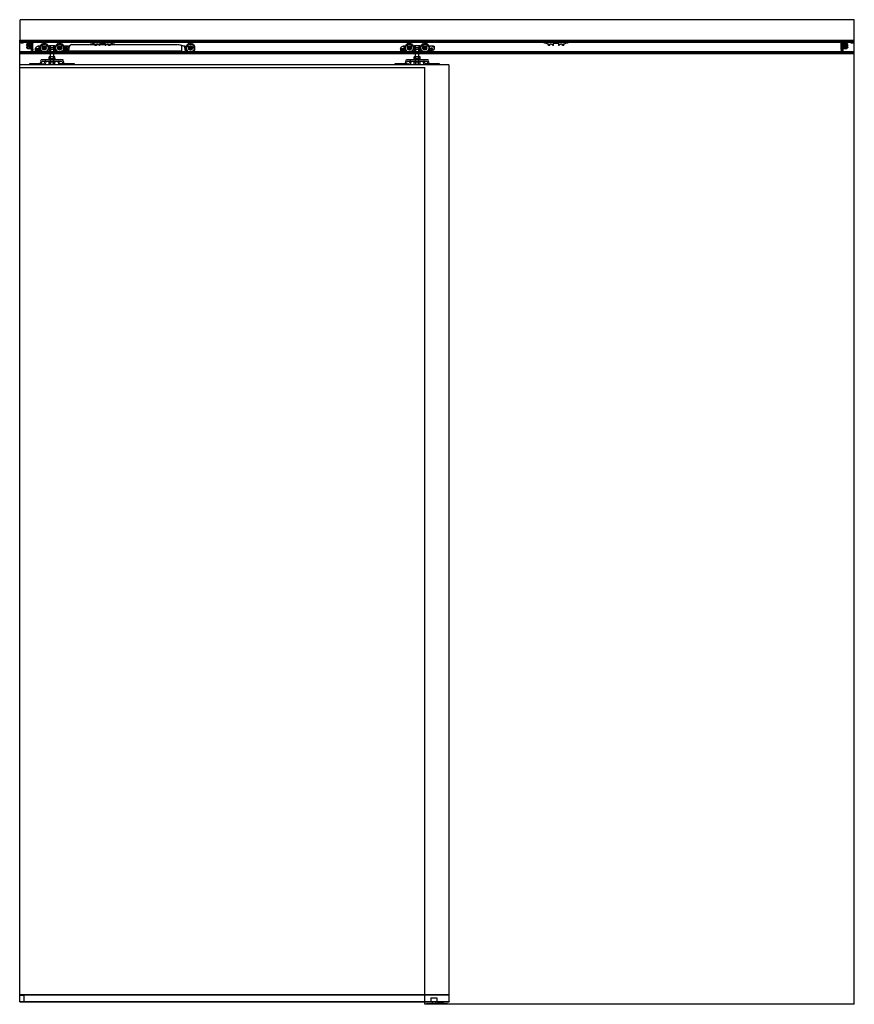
# Model space of a CAD drawing. Header units: millimetres. Extents: x 0 to 2050, y 0 to 2418.
import ezdxf

# ---------------------------------------------------------------- set-up
doc = ezdxf.new("R2010")
doc.units = ezdxf.units.MM
doc.header["$LTSCALE"] = 10
doc.linetypes.add('ALLCAD_Strich', pattern=[0.2, 0.15, -0.05])
doc.layers.add('BESCH_KONT_sich_schn_ansi_2d', color=40, linetype='Continuous')

msp = doc.modelspace()

# ---------------------------------------------------------------- linework, layer by layer
at = {"layer": 'BESCH_KONT_sich_schn_ansi_2d', "linetype": 'ALLCAD_Strich', "extrusion": (0, 1, -2.22045e-16)}
for p, q in [((2050, 2418), (0, 2418)), ((0, 2418), (0, 2368)), ((2050, 2368), (2050, 2418)), ((0, 2301), (0, 2368)), ((0, 2368), (2050, 2368)), ((0, 2365.5), (2050, 2365.5)), ((0, 2363.5), (0, 2363.5)), ((0, 2363.5), (0, 2363.5)), ((0, 2363.5), (0, 2363.5)), ((0, 2363.5), (0, 2363.5)), ((0, 2363.5), (0, 2363.5)), ((0, 2363.5), (0, 2363.5)), ((0, 2363.5), (0, 2363.5)), ((0, 2363.5), (0, 2363.5)), ((0, 2363.5), (0, 2363.5)), ((0, 2363.5), (0, 2363.5)), ((0, 2363.5), (0, 2363.5)), ((0, 2363.5), (0, 2363.5)), ((0, 2363.5), (0, 2363.5)), ((0, 2363.5), (0, 2363.5)), ((0, 2363.5), (0, 2363.5)), ((0, 2363.5), (0, 2363.5)), ((0, 2363.5), (0, 2363.5)), ((0, 2363.5), (0, 2363.5)), ((0, 2363.5), (0, 2363.5)), ((0, 2363.5), (0, 2363.5)), ((0, 2363.5), (0, 2363.5)), ((0, 2363.5), (0, 2363.5)), ((0, 2363.5), (0, 2363.5)), ((0, 2363.5), (2050, 2363.5)), ((0, 2363), (2050, 2363)), ((1, 2363.5), (1, 2365.5)), ((3.2, 2362), (2, 2361)), ((8, 2361), (2, 2361)), ((2, 2360.5), (2, 2361)), ((8, 2360.5), (2, 2360.5)), ((3.2, 2365.5), (3.2, 2363.5)), ((3.2, 2362), (3.2, 2365.5)), ((6.7, 2362), (3.2, 2362)), ((6.7, 2365.5), (6.7, 2363.5)), ((6.7, 2362), (6.7, 2365.5)), ((6.7, 2362), (8, 2361)), ((8, 2360.5), (8, 2361)), ((17.2, 2362), (16, 2361)), ((22, 2361), (16, 2361)), ((16, 2360.5), (16, 2361)), ((22, 2360.5), (16, 2360.5)), ((16.4, 2356.4), (16, 2356)), ((16, 2356), (16, 2354.6)), ((16, 2354.6), (20.3, 2353.6)), ((20.3, 2352), (16, 2351)), ((16, 2351), (16, 2349.6)), ((16, 2349.6), (16.4, 2349.2)), ((18.6, 2358.4), (16.4, 2356.4)), ((30, 2356.4), (16.4, 2356.4)), ((16.4, 2349.2), (18.6, 2347.2)), ((16.4, 2349.2), (30, 2349.2)), ((17.2, 2365.5), (17.2, 2363.5)), ((17.2, 2362), (17.2, 2365.5)), ((20.7, 2362), (17.2, 2362)), ((27.5, 2358.4), (18.6, 2358.4)), ((18.6, 2347.2), (27.5, 2347.2)), ((20.7, 2365.5), (20.7, 2363.5)), ((20.7, 2362), (20.7, 2365.5)), ((20.7, 2362), (22, 2361)), ((21.3, 2353.7), (22.8, 2354.5)), ((22.8, 2351.1), (21.3, 2351.9)), ((22, 2360.5), (22, 2361)), ((23.3, 2354.6), (27, 2354.6)), ((27, 2351), (23.3, 2351)), ((24, 2356.4), (24, 2349.2)), ((24, 2349.2), (25.5, 2349.2)), ((25.5, 2355.1), (27.5, 2355.1)), ((25.5, 2349.2), (25.5, 2355.1)), ((27.5, 2363.3), (30, 2363.3)), ((27.5, 2363.3), (27.5, 2358.4)), ((27.5, 2361.1), (30, 2361.1)), ((27.5, 2358.4), (27.5, 2354.1)), ((27.5, 2357.6), (30, 2357.6)), ((27.5, 2354.1), (27.5, 2351.5)), ((27.5, 2351.5), (27.5, 2347.2)), ((27.5, 2348.1), (30, 2348.1)), ((27.5, 2347.2), (27.5, 2342.3)), ((28.9, 2365.5), (28.9, 2363.5)), ((29, 2362.5), (29, 2359.5)), ((30, 2362.5), (29, 2362.5)), ((29, 2359.5), (29, 2356.5)), ((30, 2356.5), (29, 2356.5)), ((29, 2349.5), (29, 2346.5)), ((30, 2349.5), (29, 2349.5)), ((29, 2346.5), (29, 2343.5)), ((29.9, 2363.5), (29.9, 2365.5)), ((30, 2363.5), (30, 2363.5)), ((30, 2363.5), (30, 2363.5)), ((30, 2363.5), (30, 2363.5)), ((30, 2363.5), (30, 2363.5)), ((30, 2363.5), (30, 2363.5)), ((30, 2363.5), (30, 2363.5)), ((30, 2363.5), (30, 2363.5)), ((30, 2363.5), (30, 2363.5)), ((30, 2363.5), (30, 2363.5)), ((30, 2363.5), (30, 2361.5)), ((30, 2363.5), (30, 2363.5)), ((30, 2363.5), (30, 2363.5)), ((30, 2363.5), (30, 2363.5)), ((30, 2363.5), (30, 2363.5)), ((30, 2363.5), (30, 2363.5)), ((30, 2363.5), (30, 2363.5)), ((30, 2363.5), (30, 2363.5)), ((30, 2363.5), (30, 2363.5)), ((30, 2360.5), (30, 2361.5)), ((32, 2360.5), (30, 2360.5)), ((30, 2360.5), (30, 2356.4)), ((32, 2360), (30, 2356.4)), ((30, 2359.5), (32, 2359.5)), ((30, 2356.4), (30, 2349.2)), ((30, 2349.2), (30, 2345.1)), ((30, 2349.2), (32, 2345.6)), ((32, 2345.5), (30, 2345.5)), ((32, 2363.5), (32, 2360.5)), ((32, 2360.5), (32, 2360)), ((32, 2345.6), (32, 2360)), ((32, 2345.6), (32, 2345.1)), ((46.3, 2346.6), (38.5, 2346.6)), ((38.5, 2342.2), (38.5, 2345.9)), ((42.8, 2352.7), (46.3, 2352.7)), ((46, 2353.5), (46.3, 2353.5)), ((46.3, 2353.5), (46.3, 2352.7)), ((46.3, 2353.5), (72.4, 2353.5)), ((46.3, 2352.7), (46.3, 2346.6)), ((46.3, 2346.6), (46.3, 2341.5)), ((71, 2353.5), (71, 2345.5)), ((71, 2345.5), (87, 2345.5)), ((85.6, 2353.5), (72.4, 2353.5)), ((72.5, 2345.5), (72.5, 2353.5)), ((72.5, 2353.5), (72.5, 2345.5)), ((72.5, 2345.5), (72.5, 2335.5)), ((74.3, 2353.5), (74.3, 2345.5)), ((83, 2348.5), (75, 2348.5)), ((75, 2316.5), (75, 2348.5)), ((75, 2345.5), (75, 2335.5)), ((75, 2345.5), (75, 2335.5)), ((83, 2316.5), (83, 2348.5)), ((83, 2345.5), (83, 2335.5)), ((83, 2345.5), (83, 2335.5)), ((83.7, 2345.5), (83.7, 2353.5)), ((85.5, 2345.5), (85.5, 2353.5)), ((85.5, 2353.5), (85.5, 2345.5)), ((85.5, 2345.5), (85.5, 2335.5)), ((85.6, 2353.5), (119, 2353.5)), ((87, 2353.5), (87, 2345.5)), ((107.5, 2353.5), (107.5, 2342)), ((109.5, 2353.5), (109.5, 2342.5)), ((111, 2350.7), (111, 2339.8)), ((115.6, 2350.7), (111, 2350.7)), ((116.6, 2351.3), (115.6, 2350.7)), ((120.5, 2352), (120.5, 2346.5)), ((125.9, 2356.7), (120.8, 2353.7)), ((125.9, 2356.7), (388.1, 2356.7)), ((170, 2365), (170, 2363)), ((172, 2365), (170, 2365)), ((170.6, 2365), (170.6, 2363)), ((172, 2365), (172, 2363)), ((172, 2365), (234, 2365)), ((234, 2363), (172, 2363)), ((173.1, 2365), (173.1, 2363)), ((173.5, 2365), (173.5, 2363)), ((174, 2360), (173.5, 2363)), ((178, 2360), (174, 2360)), ((176, 2365), (176, 2360)), ((178, 2363), (178, 2360)), ((178, 2360), (180, 2360)), ((180, 2365), (180, 2360)), ((181, 2359.7), (182.2, 2359.1)), ((183.2, 2358.8), (184.4, 2358.8)), ((184.4, 2358.8), (183.8, 2356.2)), ((183.8, 2356.2), (183.8, 2355.2)), ((188, 2355), (183.8, 2355)), ((188, 2357.4), (188, 2357.4)), ((188, 2357.4), (188, 2357.4)), ((188, 2357.4), (188, 2357.4)), ((188, 2357.4), (188, 2357.4)), ((188, 2357.4), (188, 2357.4)), ((188, 2357.4), (188, 2357.4)), ((188, 2357.4), (188, 2357.4)), ((188, 2357.4), (188, 2357.4)), ((188, 2357.4), (188, 2357.4)), ((188, 2355.2), (188, 2357.4)), ((188, 2357.4), (188, 2357.4)), ((188, 2357.4), (188, 2357.4)), ((188, 2357.4), (188, 2357.4)), ((188, 2357.4), (188, 2357.4)), ((188, 2357.4), (188, 2357.4)), ((188, 2357.4), (188, 2357.4)), ((188, 2357.4), (188, 2357.4)), ((188, 2357.4), (188, 2357.4)), ((188, 2357.4), (188, 2357.4)), ((189, 2358.4), (191.6, 2358.4)), ((192.3, 2358.1), (195.7, 2355)), ((196.6, 2355), (195.7, 2355)), ((196.8, 2355.5), (196.8, 2359.5)), ((197.3, 2360), (208.7, 2360)), ((209.2, 2359.5), (209.2, 2355.5)), ((210.3, 2355), (209.4, 2355)), ((210.3, 2355), (213.7, 2358.1)), ((214.4, 2358.4), (217, 2358.4)), ((218, 2357.4), (218, 2355.2)), ((222.2, 2355), (218, 2355)), ((221.6, 2358.8), (222.8, 2358.8)), ((222.2, 2356.2), (221.6, 2358.8)), ((222.2, 2355.2), (222.2, 2356.2)), ((223.8, 2359.1), (225, 2359.7)), ((226, 2365), (226, 2360)), ((226, 2360), (228, 2360)), ((228, 2363), (228, 2360)), ((232, 2360), (228, 2360)), ((230, 2365), (230, 2360)), ((232.5, 2363), (232, 2360)), ((232.5, 2365), (232.5, 2363)), ((232.9, 2365), (232.9, 2363)), ((236, 2365), (234, 2365)), ((234, 2365), (234, 2363)), ((235.4, 2365), (235.4, 2363)), ((236, 2365), (236, 2363)), ((402, 2353.3), (388.1, 2356.7)), ((397, 2354.5), (397, 2341.7)), ((405.5, 2353.3), (402, 2353.3)), ((405.5, 2347.5), (405.5, 2353.3)), ((405.5, 2353.3), (419.5, 2353.3)), ((943.3, 2346.6), (935.5, 2346.6)), ((935.5, 2342.2), (935.5, 2345.9)), ((939.8, 2352.7), (943.3, 2352.7)), ((943, 2353.5), (943.3, 2353.5)), ((943.3, 2353.5), (943.3, 2352.7)), ((943.3, 2353.5), (969.4, 2353.5)), ((943.3, 2352.7), (943.3, 2346.6)), ((943.3, 2346.6), (943.3, 2341.5)), ((968, 2353.5), (968, 2345.5)), ((968, 2345.5), (984, 2345.5)), ((982.6, 2353.5), (969.4, 2353.5)), ((969.5, 2353.5), (969.5, 2345.5)), ((969.5, 2345.5), (969.5, 2353.5)), ((969.5, 2345.5), (969.5, 2335.5)), ((971.3, 2353.5), (971.3, 2345.5)), ((980, 2348.5), (972, 2348.5)), ((972, 2316.5), (972, 2348.5)), ((972, 2345.5), (972, 2335.5)), ((972, 2345.5), (972, 2335.5)), ((980, 2316.5), (980, 2348.5)), ((980, 2345.5), (980, 2335.5)), ((980, 2345.5), (980, 2335.5)), ((980.7, 2345.5), (980.7, 2353.5)), ((982.5, 2353.5), (982.5, 2345.5)), ((982.5, 2345.5), (982.5, 2353.5)), ((982.5, 2345.5), (982.5, 2335.5)), ((982.6, 2353.5), (1016, 2353.5)), ((984, 2353.5), (984, 2345.5)), ((1004.5, 2353.5), (1004.5, 2342)), ((1006.5, 2353.5), (1006.5, 2342.5)), ((1017.5, 2352), (1017.5, 2346.5)), ((1284, 2365), (1284, 2363)), ((1286, 2365), (1284, 2365)), ((1284.6, 2365), (1284.6, 2363)), ((1286, 2365), (1286, 2363)), ((1286, 2365), (1348, 2365)), ((1348, 2363), (1286, 2363)), ((1287.1, 2365), (1287.1, 2363)), ((1287.5, 2365), (1287.5, 2363)), ((1288, 2360), (1287.5, 2363)), ((1292, 2360), (1288, 2360)), ((1290, 2365), (1290, 2360)), ((1292, 2363), (1292, 2360)), ((1292, 2360), (1294, 2360)), ((1294, 2365), (1294, 2360)), ((1295, 2359.7), (1296.2, 2359.1)), ((1297.2, 2358.8), (1298.4, 2358.8)), ((1298.4, 2358.8), (1297.8, 2356.2)), ((1297.8, 2356.2), (1297.8, 2355.2)), ((1302, 2355), (1297.8, 2355)), ((1302, 2355.2), (1302, 2357.4)), ((1303, 2358.4), (1305.6, 2358.4)), ((1306.3, 2358.1), (1309.7, 2355)), ((1310.6, 2355), (1309.7, 2355)), ((1310.8, 2355.5), (1310.8, 2359.5)), ((1311.3, 2360), (1322.7, 2360)), ((1323.2, 2359.5), (1323.2, 2355.5)), ((1324.3, 2355), (1323.4, 2355)), ((1324.3, 2355), (1327.7, 2358.1)), ((1328.4, 2358.4), (1331, 2358.4)), ((1332, 2357.4), (1332, 2357.4)), ((1332, 2357.4), (1332, 2357.4)), ((1332, 2357.4), (1332, 2357.4)), ((1332, 2357.4), (1332, 2357.4)), ((1332, 2357.4), (1332, 2357.4)), ((1332, 2357.4), (1332, 2357.4)), ((1332, 2357.4), (1332, 2357.4)), ((1332, 2357.4), (1332, 2357.4)), ((1332, 2357.4), (1332, 2357.4)), ((1332, 2357.4), (1332, 2355.2)), ((1332, 2357.4), (1332, 2357.4)), ((1332, 2357.4), (1332, 2357.4)), ((1332, 2357.4), (1332, 2357.4)), ((1332, 2357.4), (1332, 2357.4)), ((1332, 2357.4), (1332, 2357.4)), ((1332, 2357.4), (1332, 2357.4)), ((1332, 2357.4), (1332, 2357.4)), ((1332, 2357.4), (1332, 2357.4)), ((1332, 2357.4), (1332, 2357.4)), ((1336.2, 2355), (1332, 2355)), ((1336.2, 2356.2), (1335.6, 2358.8)), ((1335.6, 2358.8), (1336.8, 2358.8)), ((1336.2, 2355.2), (1336.2, 2356.2)), ((1337.8, 2359.1), (1339, 2359.7)), ((1340, 2365), (1340, 2360)), ((1340, 2360), (1342, 2360)), ((1342, 2363), (1342, 2360)), ((1346, 2360), (1342, 2360)), ((1344, 2365), (1344, 2360)), ((1346.5, 2363), (1346, 2360)), ((1346.5, 2365), (1346.5, 2363)), ((1346.9, 2365), (1346.9, 2363)), ((1348, 2365), (1348, 2363)), ((1350, 2365), (1348, 2365)), ((1349.4, 2365), (1349.4, 2363)), ((1350, 2365), (1350, 2363)), ((2018, 2360.5), (2018, 2363.5)), ((2018, 2360.5), (2018, 2360)), ((2020, 2360.5), (2018, 2360.5)), ((2018, 2345.6), (2018, 2360)), ((2018, 2360), (2020, 2356.4)), ((2018, 2359.5), (2020, 2359.5)), ((2020, 2349.2), (2018, 2345.6)), ((2018, 2345.6), (2018, 2345.1)), ((2018, 2345.5), (2020, 2345.5)), ((2020, 2363.5), (2020, 2363.5)), ((2020, 2363.5), (2020, 2363.5)), ((2020, 2363.5), (2020, 2363.5)), ((2020, 2363.5), (2020, 2363.5)), ((2020, 2363.5), (2020, 2363.5)), ((2020, 2363.5), (2020, 2363.5)), ((2020, 2363.5), (2020, 2363.5)), ((2020, 2363.5), (2020, 2363.5)), ((2020, 2363.5), (2020, 2363.5)), ((2020, 2361.5), (2020, 2363.5)), ((2020, 2363.5), (2020, 2363.5)), ((2020, 2363.5), (2020, 2363.5)), ((2020, 2363.5), (2020, 2363.5)), ((2020, 2363.5), (2020, 2363.5)), ((2020, 2363.5), (2020, 2363.5)), ((2020, 2363.5), (2020, 2363.5)), ((2020, 2363.5), (2020, 2363.5)), ((2020, 2363.5), (2020, 2363.5)), ((2022.5, 2363.3), (2020, 2363.3)), ((2020, 2362.5), (2021, 2362.5)), ((2020, 2361.5), (2020, 2360.5)), ((2022.5, 2361.1), (2020, 2361.1)), ((2020, 2360.5), (2020, 2356.4)), ((2022.5, 2357.6), (2020, 2357.6)), ((2020, 2356.5), (2021, 2356.5)), ((2020, 2356.4), (2020, 2349.2)), ((2020, 2356.4), (2033.6, 2356.4)), ((2020, 2349.5), (2021, 2349.5)), ((2033.6, 2349.2), (2020, 2349.2)), ((2020, 2349.2), (2020, 2345.1)), ((2022.5, 2348.1), (2020, 2348.1)), ((2020.1, 2365.5), (2020.1, 2363.5)), ((2021, 2356.5), (2021, 2362.5)), ((2021, 2343.5), (2021, 2349.5)), ((2021.1, 2363.5), (2021.1, 2365.5)), ((2022.5, 2358.4), (2022.5, 2363.3)), ((2031.4, 2358.4), (2022.5, 2358.4)), ((2022.5, 2358.4), (2022.5, 2354.1)), ((2022.5, 2355.1), (2024.5, 2355.1)), ((2022.5, 2351.5), (2022.5, 2354.1)), ((2022.5, 2351.5), (2022.5, 2347.2)), ((2022.5, 2347.2), (2031.4, 2347.2)), ((2022.5, 2342.3), (2022.5, 2347.2)), ((2023, 2354.6), (2026.7, 2354.6)), ((2026.7, 2351), (2023, 2351)), ((2024.5, 2355.1), (2024.5, 2349.2)), ((2024.5, 2349.2), (2026, 2349.2)), ((2026, 2356.4), (2026, 2349.2)), ((2027.2, 2354.5), (2028.7, 2353.7)), ((2028.7, 2351.9), (2027.2, 2351.1)), ((2029.2, 2362), (2028, 2361)), ((2034, 2361), (2028, 2361)), ((2028, 2360.5), (2028, 2361)), ((2034, 2360.5), (2028, 2360.5)), ((2029.2, 2365.5), (2029.2, 2363.5)), ((2029.2, 2362), (2029.2, 2365.5)), ((2032.7, 2362), (2029.2, 2362)), ((2029.7, 2353.6), (2034, 2354.6)), ((2034, 2351), (2029.7, 2352)), ((2033.6, 2356.4), (2031.4, 2358.4)), ((2031.4, 2347.2), (2033.6, 2349.2)), ((2032.7, 2365.5), (2032.7, 2363.5)), ((2032.7, 2362), (2032.7, 2365.5)), ((2032.7, 2362), (2034, 2361)), ((2034, 2356), (2033.6, 2356.4)), ((2033.6, 2349.2), (2034, 2349.6)), ((2034, 2360.5), (2034, 2361)), ((2034, 2356), (2034, 2354.6)), ((2034, 2351), (2034, 2349.6)), ((2043.2, 2362), (2042, 2361)), ((2048, 2361), (2042, 2361)), ((2042, 2360.5), (2042, 2361)), ((2048, 2360.5), (2042, 2360.5)), ((2043.2, 2365.5), (2043.2, 2363.5)), ((2043.2, 2362), (2043.2, 2365.5)), ((2046.7, 2362), (2043.2, 2362)), ((2046.7, 2365.5), (2046.7, 2363.5)), ((2046.7, 2362), (2046.7, 2365.5)), ((2046.7, 2362), (2048, 2361)), ((2048, 2360.5), (2048, 2361)), ((2049, 2365.5), (2049, 2363.5)), ((2050, 0), (2050, 2368)), ((0, 2339.5), (2050, 2339.5)), ((2050, 2338.5), (0, 2338.5)), ((0, 2337), (2050, 2337)), ((0, 2335), (2050, 2335)), ((27.5, 2344.6), (30, 2344.6)), ((30, 2342.3), (27.5, 2342.3)), ((30, 2343.5), (29, 2343.5)), ((30, 2345.1), (32, 2345.1)), ((30, 2342.3), (30, 2345.1)), ((30, 2344.8), (32, 2344.8)), ((32, 2342.4), (30, 2342.4)), ((30, 2342.1), (30, 2342.3)), ((30, 2342.1), (32, 2342.1)), ((32, 2345.1), (32, 2344.8)), ((32, 2344.8), (32, 2342.4)), ((32, 2342.4), (32, 2342.1)), ((41.4, 2341.5), (39.2, 2341.5)), ((39.8, 2345.3), (45, 2345.3)), ((39.8, 2342.8), (39.8, 2345.3)), ((41.4, 2342.8), (39.8, 2342.8)), ((41.4, 2341.5), (41.4, 2342.8)), ((45, 2342.8), (43.4, 2342.8)), ((43.4, 2342.8), (43.4, 2341.5)), ((46.3, 2341.5), (43.4, 2341.5)), ((45, 2345.3), (45, 2345.3)), ((45, 2345.3), (45, 2345.3)), ((45, 2345.3), (45, 2345.3)), ((45, 2345.3), (45, 2345.3)), ((45, 2345.3), (45, 2345.3)), ((45, 2345.3), (45, 2345.3)), ((45, 2345.3), (45, 2345.3)), ((45, 2345.3), (45, 2345.3)), ((45, 2345.3), (45, 2345.3)), ((45, 2345.3), (45, 2342.8)), ((45, 2345.3), (45, 2345.3)), ((45, 2345.3), (45, 2345.3)), ((45, 2345.3), (45, 2345.3)), ((45, 2345.3), (45, 2345.3)), ((45, 2345.3), (45, 2345.3)), ((45, 2345.3), (45, 2345.3)), ((45, 2345.3), (45, 2345.3)), ((45, 2345.3), (45, 2345.3)), ((48.2, 2341.5), (46.3, 2341.5)), ((51.6, 2340.9), (48.2, 2341.5)), ((54.6, 2339.2), (51.6, 2340.9)), ((57.3, 2337.3), (55.1, 2338.8)), ((74.3, 2335.5), (63, 2335.5)), ((87.5, 2321.5), (70.5, 2321.5)), ((70.5, 2319.5), (70.5, 2321.5)), ((72, 2327.5), (75.5, 2327.5)), ((72, 2321.5), (72, 2327.5)), ((74.3, 2335.5), (83.7, 2335.5)), ((75, 2319.5), (75, 2321.5)), ((75.5, 2327.5), (82.5, 2327.5)), ((75.5, 2321.5), (75.5, 2327.5)), ((82.5, 2327.5), (86, 2327.5)), ((82.5, 2321.5), (82.5, 2327.5)), ((83, 2319.5), (83, 2321.5)), ((94.8, 2335.5), (83.7, 2335.5)), ((86, 2321.5), (86, 2327.5)), ((87.5, 2319.5), (87.5, 2321.5)), ((106.5, 2341.4), (100.6, 2337.3)), ((116.5, 2342.5), (109.9, 2342.5)), ((111, 2341.7), (397, 2341.7)), ((111, 2339.8), (111, 2338.5)), ((111, 2339.8), (408, 2339.8)), ((111, 2338.5), (111, 2334.7)), ((111, 2338.5), (409.1, 2338.5)), ((419.5, 2334.7), (111, 2334.7)), ((412.3, 2336), (423.9, 2336)), ((423.9, 2336), (412.3, 2336)), ((938.4, 2341.5), (936.2, 2341.5)), ((936.8, 2342.8), (936.8, 2345.3)), ((936.8, 2345.3), (942, 2345.3)), ((938.4, 2342.8), (936.8, 2342.8)), ((938.4, 2341.5), (938.4, 2342.8)), ((942, 2342.8), (940.4, 2342.8)), ((940.4, 2342.8), (940.4, 2341.5)), ((943.3, 2341.5), (940.4, 2341.5)), ((942, 2345.3), (942, 2342.8)), ((942, 2342.8), (942, 2342.8)), ((942, 2342.8), (942, 2342.8)), ((942, 2342.8), (942, 2342.8)), ((942, 2342.8), (942, 2342.8)), ((942, 2342.8), (942, 2342.8)), ((942, 2342.8), (942, 2342.8)), ((942, 2342.8), (942, 2342.8)), ((942, 2342.8), (942, 2342.8)), ((942, 2342.8), (942, 2342.8)), ((942, 2342.8), (942, 2342.8)), ((942, 2342.8), (942, 2342.8)), ((942, 2342.8), (942, 2342.8)), ((942, 2342.8), (942, 2342.8)), ((942, 2342.8), (942, 2342.8)), ((942, 2342.8), (942, 2342.8)), ((942, 2342.8), (942, 2342.8)), ((942, 2342.8), (942, 2342.8)), ((942, 2342.8), (942, 2342.8)), ((942, 2342.8), (942, 2342.8)), ((942, 2342.8), (942, 2342.8)), ((942, 2342.8), (942, 2342.8)), ((942, 2342.8), (942, 2342.8)), ((942, 2342.8), (942, 2342.8)), ((942, 2342.8), (942, 2342.8)), ((942, 2342.8), (942, 2342.8)), ((942, 2342.8), (942, 2342.8)), ((942, 2342.8), (942, 2342.8)), ((942, 2342.8), (942, 2342.8)), ((942, 2342.8), (942, 2342.8)), ((945.2, 2341.5), (943.3, 2341.5)), ((948.6, 2340.9), (945.2, 2341.5)), ((951.6, 2339.2), (948.6, 2340.9)), ((954.3, 2337.3), (952.1, 2338.8)), ((971.3, 2335.5), (960, 2335.5)), ((984.5, 2321.5), (967.5, 2321.5)), ((967.5, 2319.5), (967.5, 2321.5)), ((969, 2327.5), (972.5, 2327.5)), ((969, 2321.5), (969, 2327.5)), ((971.3, 2335.5), (980.7, 2335.5)), ((972, 2319.5), (972, 2321.5)), ((972.5, 2327.5), (979.5, 2327.5)), ((972.5, 2321.5), (972.5, 2327.5)), ((979.5, 2327.5), (983, 2327.5)), ((979.5, 2321.5), (979.5, 2327.5)), ((980, 2319.5), (980, 2321.5)), ((991.8, 2335.5), (980.7, 2335.5)), ((983, 2321.5), (983, 2327.5)), ((984.5, 2319.5), (984.5, 2321.5)), ((1003.5, 2341.4), (997.6, 2337.3)), ((1013.5, 2342.5), (1006.9, 2342.5)), ((2018, 2345.1), (2020, 2345.1)), ((2018, 2345.1), (2018, 2344.8)), ((2018, 2344.8), (2020, 2344.8)), ((2018, 2342.4), (2018, 2344.8)), ((2020, 2342.4), (2018, 2342.4)), ((2018, 2342.1), (2018, 2342.4)), ((2018, 2342.1), (2020, 2342.1)), ((2020, 2345.1), (2020, 2342.3)), ((2022.5, 2344.6), (2020, 2344.6)), ((2020, 2343.5), (2021, 2343.5)), ((2020, 2342.3), (2022.5, 2342.3)), ((2020, 2342.3), (2020, 2342.1)), ((1055, 2307), (0, 2307)), ((0, 7), (0, 2301)), ((0, 2301), (995, 2301)), ((49.1, 2310), (24, 2310)), ((24, 2310), (24, 2307)), ((29.5, 2307), (29.5, 2310)), ((34.5, 2307), (34.5, 2310)), ((41.5, 2307), (41.5, 2310)), ((46.5, 2307), (46.5, 2310)), ((52, 2319.5), (49.1, 2310)), ((49.1, 2310), (59.5, 2310)), ((51.7, 2307), (54.7, 2316.5)), ((106, 2319.5), (52, 2319.5)), ((54.7, 2316.5), (103.3, 2316.5)), ((62.4, 2319.5), (59.5, 2310)), ((62.1, 2307), (65.1, 2316.5)), ((70.5, 2316.5), (70.5, 2314.5)), ((70.5, 2314.5), (87.5, 2314.5)), ((72, 2308.5), (72, 2314.5)), ((72, 2308.5), (75.5, 2308.5)), ((75.5, 2308.5), (75.5, 2314.5)), ((75.5, 2308.5), (82.5, 2308.5)), ((82.5, 2308.5), (82.5, 2314.5)), ((82.5, 2308.5), (86, 2308.5)), ((86, 2308.5), (86, 2314.5)), ((87.5, 2316.5), (87.5, 2314.5)), ((92.9, 2316.5), (95.9, 2307)), ((98.5, 2310), (95.6, 2319.5)), ((103.7, 2310), (98.5, 2310)), ((103.3, 2316.5), (106.3, 2307)), ((103.7, 2310), (103.7, 2310)), ((103.7, 2310), (103.7, 2310)), ((103.7, 2310), (103.7, 2310)), ((103.7, 2310), (103.7, 2310)), ((103.7, 2310), (103.7, 2310)), ((103.7, 2310), (103.7, 2310)), ((103.7, 2310), (103.7, 2310)), ((103.7, 2310), (103.7, 2310)), ((103.7, 2310), (103.7, 2310)), ((103.7, 2310), (103.7, 2310)), ((103.7, 2310), (103.7, 2310)), ((103.7, 2310), (103.7, 2310)), ((103.7, 2310), (103.7, 2310)), ((103.7, 2310), (103.7, 2310)), ((103.7, 2310), (103.7, 2310)), ((103.7, 2310), (103.7, 2310)), ((103.7, 2310), (103.7, 2310)), ((103.7, 2310), (103.7, 2310)), ((103.7, 2310), (103.7, 2310)), ((103.7, 2310), (103.7, 2310)), ((103.7, 2310), (103.7, 2310)), ((103.7, 2310), (103.7, 2310)), ((108.9, 2310), (103.7, 2310)), ((103.7, 2310), (103.7, 2310)), ((103.7, 2310), (103.7, 2310)), ((103.7, 2310), (103.7, 2310)), ((103.7, 2310), (103.7, 2310)), ((103.7, 2310), (103.7, 2310)), ((103.7, 2310), (103.7, 2310)), ((103.7, 2310), (103.7, 2310)), ((103.7, 2310), (103.7, 2310)), ((103.7, 2310), (103.7, 2310)), ((103.7, 2310), (103.7, 2310)), ((103.7, 2310), (103.7, 2310)), ((103.7, 2310), (103.7, 2310)), ((103.7, 2310), (103.7, 2310)), ((103.7, 2310), (103.7, 2310)), ((103.7, 2310), (103.7, 2310)), ((103.7, 2310), (103.7, 2310)), ((103.7, 2310), (103.7, 2310)), ((103.7, 2310), (103.7, 2310)), ((103.7, 2310), (103.7, 2310)), ((103.7, 2310), (103.7, 2310)), ((103.7, 2310), (103.7, 2310)), ((103.7, 2310), (103.7, 2310)), ((103.7, 2310), (103.7, 2310)), ((103.7, 2310), (103.7, 2310)), ((103.7, 2310), (103.7, 2310)), ((103.7, 2310), (103.7, 2310)), ((103.7, 2310), (103.7, 2310)), ((103.7, 2310), (103.7, 2310)), ((103.7, 2310), (103.7, 2310)), ((103.7, 2310), (103.7, 2310)), ((103.7, 2310), (103.7, 2310)), ((103.7, 2310), (103.7, 2310)), ((103.7, 2310), (103.7, 2310)), ((103.7, 2310), (103.7, 2310)), ((103.7, 2310), (103.7, 2310)), ((103.7, 2310), (103.7, 2310)), ((103.7, 2310), (103.7, 2310)), ((103.7, 2310), (103.7, 2310)), ((103.7, 2310), (103.7, 2310)), ((103.7, 2310), (103.7, 2310)), ((103.7, 2310), (103.7, 2310)), ((103.7, 2310), (103.7, 2310)), ((103.7, 2310), (103.7, 2310)), ((103.7, 2310), (103.7, 2310)), ((103.7, 2310), (103.7, 2310)), ((103.7, 2310), (103.7, 2310)), ((103.7, 2310), (103.7, 2310)), ((103.7, 2310), (103.7, 2310)), ((108.9, 2310), (106, 2319.5)), ((134, 2310), (108.9, 2310)), ((111.5, 2307), (111.5, 2310)), ((116.5, 2307), (116.5, 2310)), ((123.5, 2307), (123.5, 2310)), ((128.5, 2307), (128.5, 2310)), ((134, 2307), (134, 2310)), ((946.1, 2310), (921, 2310)), ((921, 2310), (921, 2307)), ((926.5, 2307), (926.5, 2310)), ((931.5, 2307), (931.5, 2310)), ((938.5, 2307), (938.5, 2310)), ((943.5, 2307), (943.5, 2310)), ((949, 2319.5), (946.1, 2310)), ((946.1, 2310), (956.5, 2310)), ((948.7, 2307), (951.7, 2316.5)), ((1003, 2319.5), (949, 2319.5)), ((951.7, 2316.5), (1000.3, 2316.5)), ((959.4, 2319.5), (956.5, 2310)), ((959.1, 2307), (962.1, 2316.5)), ((967.5, 2316.5), (967.5, 2314.5)), ((967.5, 2314.5), (984.5, 2314.5)), ((969, 2308.5), (969, 2314.5)), ((969, 2308.5), (972.5, 2308.5)), ((972.5, 2308.5), (972.5, 2314.5)), ((972.5, 2308.5), (979.5, 2308.5)), ((979.5, 2308.5), (979.5, 2314.5)), ((979.5, 2308.5), (983, 2308.5)), ((983, 2308.5), (983, 2314.5)), ((984.5, 2316.5), (984.5, 2314.5)), ((989.9, 2316.5), (992.9, 2307)), ((995.5, 2310), (992.6, 2319.5)), ((995, 0), (995, 2301)), ((1000.7, 2310), (995.5, 2310)), ((1000.3, 2316.5), (1003.3, 2307)), ((1000.7, 2310), (1000.7, 2310)), ((1000.7, 2310), (1000.7, 2310)), ((1000.7, 2310), (1000.7, 2310)), ((1000.7, 2310), (1000.7, 2310)), ((1000.7, 2310), (1000.7, 2310)), ((1000.7, 2310), (1000.7, 2310)), ((1000.7, 2310), (1000.7, 2310)), ((1000.7, 2310), (1000.7, 2310)), ((1000.7, 2310), (1000.7, 2310)), ((1000.7, 2310), (1000.7, 2310)), ((1000.7, 2310), (1000.7, 2310)), ((1000.7, 2310), (1000.7, 2310)), ((1000.7, 2310), (1000.7, 2310)), ((1000.7, 2310), (1000.7, 2310)), ((1000.7, 2310), (1000.7, 2310)), ((1000.7, 2310), (1000.7, 2310)), ((1000.7, 2310), (1000.7, 2310)), ((1000.7, 2310), (1000.7, 2310)), ((1000.7, 2310), (1000.7, 2310)), ((1000.7, 2310), (1000.7, 2310)), ((1000.7, 2310), (1000.7, 2310)), ((1000.7, 2310), (1000.7, 2310)), ((1005.9, 2310), (1000.7, 2310)), ((1000.7, 2310), (1000.7, 2310)), ((1000.7, 2310), (1000.7, 2310)), ((1000.7, 2310), (1000.7, 2310)), ((1000.7, 2310), (1000.7, 2310)), ((1000.7, 2310), (1000.7, 2310)), ((1000.7, 2310), (1000.7, 2310)), ((1000.7, 2310), (1000.7, 2310)), ((1000.7, 2310), (1000.7, 2310)), ((1000.7, 2310), (1000.7, 2310)), ((1000.7, 2310), (1000.7, 2310)), ((1000.7, 2310), (1000.7, 2310)), ((1000.7, 2310), (1000.7, 2310)), ((1000.7, 2310), (1000.7, 2310)), ((1000.7, 2310), (1000.7, 2310)), ((1000.7, 2310), (1000.7, 2310)), ((1000.7, 2310), (1000.7, 2310)), ((1000.7, 2310), (1000.7, 2310)), ((1000.7, 2310), (1000.7, 2310)), ((1000.7, 2310), (1000.7, 2310)), ((1000.7, 2310), (1000.7, 2310)), ((1000.7, 2310), (1000.7, 2310)), ((1000.7, 2310), (1000.7, 2310)), ((1000.7, 2310), (1000.7, 2310)), ((1000.7, 2310), (1000.7, 2310)), ((1000.7, 2310), (1000.7, 2310)), ((1000.7, 2310), (1000.7, 2310)), ((1000.7, 2310), (1000.7, 2310)), ((1000.7, 2310), (1000.7, 2310)), ((1000.7, 2310), (1000.7, 2310)), ((1000.7, 2310), (1000.7, 2310)), ((1000.7, 2310), (1000.7, 2310)), ((1000.7, 2310), (1000.7, 2310)), ((1000.7, 2310), (1000.7, 2310)), ((1000.7, 2310), (1000.7, 2310)), ((1000.7, 2310), (1000.7, 2310)), ((1000.7, 2310), (1000.7, 2310)), ((1000.7, 2310), (1000.7, 2310)), ((1000.7, 2310), (1000.7, 2310)), ((1000.7, 2310), (1000.7, 2310)), ((1000.7, 2310), (1000.7, 2310)), ((1000.7, 2310), (1000.7, 2310)), ((1000.7, 2310), (1000.7, 2310)), ((1000.7, 2310), (1000.7, 2310)), ((1000.7, 2310), (1000.7, 2310)), ((1000.7, 2310), (1000.7, 2310)), ((1000.7, 2310), (1000.7, 2310)), ((1000.7, 2310), (1000.7, 2310)), ((1000.7, 2310), (1000.7, 2310)), ((1005.9, 2310), (1003, 2319.5)), ((1031, 2310), (1005.9, 2310)), ((1008.5, 2307), (1008.5, 2310)), ((1013.5, 2307), (1013.5, 2310)), ((1020.5, 2307), (1020.5, 2310)), ((1025.5, 2307), (1025.5, 2310)), ((1031, 2307), (1031, 2310)), ((1055, 7), (1055, 2307)), ((0, 24), (-0.5, 24)), ((-0.5, 6), (-0.5, 24)), ((0, 6), (-0.5, 6)), ((0, 24), (1055, 24)), ((0, 24), (1055, 24)), ((0, 23), (1055, 23)), ((10, 23), (0, 23)), ((10, 21.5), (0, 21.5)), ((0, 7), (995, 7)), ((0, 6), (0, 7)), ((0, 7), (0, 6)), ((0, 7), (0, 7)), ((0, 7), (0, 7)), ((0, 7), (0, 7)), ((0, 7), (0, 7)), ((0, 7), (0, 7)), ((0, 7), (0, 7)), ((0, 7), (0, 7)), ((0, 7), (0, 7)), ((0, 7), (0, 7)), ((0, 7), (0, 7)), ((0, 7), (0, 7)), ((0, 7), (0, 7)), ((0, 7), (0, 7)), ((0, 7), (0, 7)), ((0, 7), (0, 7)), ((0, 7), (0, 7)), ((0, 7), (0, 7)), ((0, 7), (0, 7)), ((0, 7), (0, 7)), ((0, 7), (0, 7)), ((0, 7), (0, 7)), ((0, 7), (0, 7)), ((0, 7), (0, 7)), ((0, 6), (995, 6)), ((10, 23), (10, 6)), ((10, 7), (10, 7)), ((10, 7), (10, 7)), ((10, 7), (10, 7)), ((10, 7), (10, 7)), ((10, 7), (10, 7)), ((10, 7), (10, 7)), ((10, 7), (10, 7)), ((10, 7), (10, 7)), ((10, 7), (10, 7)), ((10, 7), (10, 7)), ((10, 7), (10, 7)), ((10, 7), (10, 7)), ((10, 7), (10, 7)), ((10, 7), (10, 7)), ((10, 7), (10, 7)), ((10, 7), (10, 7)), ((10, 7), (10, 7)), ((10, 7), (10, 7)), ((10, 7), (10, 7)), ((10, 7), (10, 7)), ((10, 7), (10, 7)), ((10, 7), (10, 7)), ((10, 7), (10, 7)), ((10, 7), (10, 7)), ((10, 7), (10, 7)), ((10, 7), (10, 7)), ((10, 7), (10, 7)), ((10, 7), (10, 7)), ((10, 7), (10, 7)), ((10, 7), (10, 7)), ((10, 7), (10, 7)), ((995, 7), (1055, 7)), ((995, 6), (1055, 6)), ((999, 2), (1051, 2)), ((999, 0), (999, 2)), ((1002, 0), (1002, 2)), ((1007, 0), (1007, 2)), ((1010, 16), (1017, 16)), ((1010, 16), (1010, 7)), ((1010, 7), (1010, 7)), ((1010, 7), (1010, 7)), ((1010, 7), (1010, 7)), ((1010, 7), (1010, 7)), ((1010, 7), (1010, 7)), ((1010, 7), (1010, 7)), ((1010, 7), (1010, 7)), ((1010, 7), (1010, 7)), ((1010, 7), (1010, 7)), ((1010, 7), (1010, 7)), ((1010, 7), (1010, 7)), ((1010, 7), (1010, 7)), ((1010, 7), (1010, 7)), ((1010, 7), (1010, 7)), ((1010, 7), (1010, 7)), ((1010, 7), (1010, 7)), ((1010, 7), (1010, 7)), ((1010, 7), (1010, 7)), ((1010, 7), (1010, 7)), ((1010, 7), (1010, 7)), ((1010, 7), (1010, 7)), ((1010, 7), (1010, 7)), ((1010, 7), (1010, 7)), ((1010, 7), (1010, 7)), ((1010, 7), (1010, 7)), ((1010, 7), (1010, 7)), ((1010, 7), (1010, 7)), ((1010, 7), (1010, 7)), ((1010, 7), (1010, 7)), ((1010, 7), (1010, 7)), ((1010, 7), (1010, 7)), ((1013, 7), (1013, 2)), ((1017, 16), (1024, 16)), ((1021, 7), (1021, 2)), ((1024, 16), (1024, 7)), ((1039.5, 3.5), (1026.5, 3.5)), ((1026.5, 2), (1026.5, 3.5)), ((1039.5, 2), (1039.5, 3.5)), ((1043, 0), (1043, 2)), ((1048, 0), (1048, 2)), ((1051, 0), (1051, 2)), ((1055, 7), (1055, 6)), ((2050, 0), (995, 0))]:
    msp.add_line(p, q, dxfattribs=at)
at = {"layer": 'BESCH_KONT_sich_schn_ansi_2d', "linetype": 'ALLCAD_Strich', "extrusion": (0, -2.22045e-16, -1)}
for centre, radius in [((-60, 2348.5), 11.2), ((-60, 2348.5), 4), ((-60, 2348.5), 2), ((-98, 2348.5), 11.2), ((-98, 2348.5), 2), ((-115, 2347), 2), ((-419, 2348.5), 11.2), ((-419, 2348.5), 2), ((-957, 2348.5), 11.2), ((-957, 2348.5), 4), ((-957, 2348.5), 2), ((-995, 2348.5), 11.2), ((-995, 2348.5), 2)]:
    msp.add_circle(centre, radius, dxfattribs=at)
at = {"layer": 'BESCH_KONT_sich_schn_ansi_2d', "linetype": 'ALLCAD_Strich'}
for centre, radius in [((60, 2348.5), 9.64), ((60, 2348.5), 5), ((60, 2348.5), 2.5), ((98, 2348.5), 9.64), ((98, 2348.5), 5), ((98, 2348.5), 4), ((98, 2348.5), 2.5), ((115, 2347), 2), ((115, 2347), 2), ((119, 2352), 1.5), ((419, 2348.5), 9.64), ((419, 2348.5), 5), ((419, 2348.5), 4), ((419, 2348.5), 2.5), ((957, 2348.5), 9.64), ((957, 2348.5), 5), ((957, 2348.5), 2.5), ((995, 2348.5), 9.64), ((995, 2348.5), 5), ((995, 2348.5), 4), ((995, 2348.5), 2.5), ((1012, 2347), 2), ((1016, 2352), 1.5)]:
    msp.add_circle(centre, radius, dxfattribs=at)
for centre, radius, start, end in [((0, 2363.5), 0.00217, 90, 180), ((0, 2363.5), 0.00217, 180, 270), ((0, 2363.5), 0.00271, 270, 360), ((0, 2363.5), 0.00271, 0, 90), ((0, 2363.5), 0.00271, 90, 180), ((0, 2363.5), 0.00271, 180, 270), ((0, 2363.5), 0.00271, 270, 360), ((0, 2363.5), 0.00271, 0, 90), ((0, 2363.5), 0.00271, 90, 180), ((0, 2363.5), 0.00271, 180, 270), ((20.6, 2355), 1.5, 257.2662, 297.2662), ((20.6, 2350.5), 1.5, 62.7338, 102.7338), ((183.2, 2360.8), 2, 240, 270), ((184.3, 2355.2), 0.5, 180, 203.5782), ((187.5, 2355.2), 0.5, 336.4218, 359.9999), ((196, 2355.5), 0.801, 321.3195, 360), ((210, 2355.5), 0.801, 180, 218.6805), ((218.5, 2355.2), 0.5, 180.0001, 203.5782), ((221.7, 2355.2), 0.5, 336.4218, 0), ((222.8, 2360.8), 2, 270, 300), ((1297.2, 2360.8), 2, 240, 270), ((1298.3, 2355.2), 0.5, 180, 203.5782), ((1301.5, 2355.2), 0.5, 336.4218, 359.9999), ((1310, 2355.5), 0.801, 321.3195, 360), ((1324, 2355.5), 0.801, 180, 218.6805), ((1332.5, 2355.2), 0.5, 180.0001, 203.5782), ((1335.7, 2355.2), 0.5, 336.4218, 0), ((1336.8, 2360.8), 2, 270, 300), ((2029.4, 2355), 1.5, 242.7338, 282.7338), ((2029.4, 2350.5), 1.5, 77.2662, 117.2662), ((109.9, 2336.5), 6, 90, 125), ((942, 2342.8), 0.00116, 90, 180), ((942, 2342.8), 0.00116, 180, 270), ((942, 2342.8), 0.00271, 270, 360), ((942, 2342.8), 0.00271, 0, 90), ((942, 2342.8), 0.00116, 90, 180), ((942, 2342.8), 0.00116, 180, 270), ((942, 2342.8), 0.00271, 270, 360), ((942, 2342.8), 0.00271, 0, 90), ((942, 2342.8), 0.00093, 180, 270), ((942, 2342.8), 0.00093, 90, 180), ((1006.9, 2336.5), 6, 90, 125), ((0, 7), 0.00217, 90, 180), ((0, 7), 0.00217, 180, 270), ((0, 7), 0.00271, 270, 360), ((0, 7), 0.00271, 0, 90), ((0, 7), 0.00271, 90, 180), ((0, 7), 0.00271, 180, 270), ((0, 7), 0.00271, 270, 360), ((0, 7), 0.00271, 0, 90), ((0, 7), 0.00271, 90, 180), ((0, 7), 0.00271, 180, 270)]:
    msp.add_arc(centre, radius, start, end, dxfattribs=at)
at = {"layer": 'BESCH_KONT_sich_schn_ansi_2d', "linetype": 'ALLCAD_Strich', "extrusion": (0, -2.22045e-16, -1)}
for centre, radius, start, end in [((0, 2363.5), 0.00093, 270, 0), ((0, 2363.5), 0.00093, 0, 90), ((0, 2363.5), 0.00116, 0, 90), ((0, 2363.5), 0.00116, 270, 0), ((0, 2363.5), 0.00116, 90, 180), ((0, 2363.5), 0.00116, 180, 270), ((0, 2363.5), 0.00116, 0, 90), ((0, 2363.5), 0.00116, 270, 0), ((0, 2363.5), 0.00116, 90, 180), ((0, 2363.5), 0.00116, 180, 270), ((-23.3, 2353.6), 1, 62.7338, 90), ((-23.3, 2352), 1, 270, 297.2662), ((-27, 2354.1), 0.5, 90, 180), ((-27, 2351.5), 0.5, 180, 270), ((-30, 2363.5), 2, 90, 180), ((-46.1, 2345.9), 7.63, 0.0312, 5.4915), ((-46.1, 2345.9), 7.63, 88.739, 91.261), ((-116.5, 2346.5), 4, 180, 270), ((-119, 2352), 2.5, 135.9783, 344.0144), ((-180, 2358), 2, 90, 120), ((-189, 2357.4), 1, 0.0001, 90), ((-191.6, 2357.4), 1, 90, 132.6467), ((-197.3, 2359.5), 0.5, 0, 90), ((-208.7, 2359.5), 0.5, 90, 180), ((-214.4, 2357.4), 1, 47.3533, 90), ((-217, 2357.4), 1, 90, 179.9999), ((-226, 2358), 2, 60, 90), ((-418.8, 2347.5), 13.2, 324.3334, 0), ((-419.3, 2344), 9.3, 91.2455, 239.8345), ((-943.1, 2345.9), 7.63, 0.0312, 5.4915), ((-943.1, 2345.9), 7.63, 88.739, 91.261), ((-1013.5, 2346.5), 4, 180, 270), ((-1294, 2358), 2, 90, 120), ((-1303, 2357.4), 1, 0.0001, 90), ((-1305.6, 2357.4), 1, 90, 132.6467), ((-1311.3, 2359.5), 0.5, 0, 90), ((-1322.7, 2359.5), 0.5, 90, 180), ((-1328.4, 2357.4), 1, 47.3533, 90), ((-1331, 2357.4), 1, 90, 179.9999), ((-1340, 2358), 2, 60, 90), ((-2020, 2363.5), 2, 360, 90), ((-2023, 2354.1), 0.5, 0, 90), ((-2023, 2351.5), 0.5, 270, 360), ((-2026.7, 2353.6), 1, 90, 117.2662), ((-2026.7, 2352), 1, 242.7338, 270), ((-39.2, 2342.2), 0.75, 270, 360), ((-60, 2345.8), 8.5, 305, 309.5389), ((-63, 2345.5), 10, 270, 305), ((-94.8, 2345.5), 10, 235, 270), ((-418.8, 2347.5), 13.2, 316.9529, 324.3334), ((-418.8, 2347.5), 13.2, 299.1028, 316.9529), ((-419.3, 2344), 9.3, 239.8345, 268.7545), ((-936.2, 2342.2), 0.75, 270, 360), ((-942, 2342.8), 0.00271, 270, 0), ((-942, 2342.8), 0.00271, 0, 90), ((-942, 2342.8), 0.00116, 90, 180), ((-942, 2342.8), 0.00116, 180, 270), ((-942, 2342.8), 0.00271, 270, 0), ((-942, 2342.8), 0.00271, 0, 90), ((-942, 2342.8), 0.00116, 90, 180), ((-942, 2342.8), 0.00116, 180, 270), ((-942, 2342.8), 0.00217, 0, 90), ((-942, 2342.8), 0.00217, 270, 0), ((-957, 2345.8), 8.5, 305, 309.5389), ((-960, 2345.5), 10, 270, 305), ((-991.8, 2345.5), 10, 235, 270), ((0, 7), 0.00093, 270, 0), ((0, 7), 0.00093, 0, 90), ((0, 7), 0.00116, 360, 90), ((0, 7), 0.00116, 270, 0), ((0, 7), 0.00116, 90, 180), ((0, 7), 0.00116, 180, 270), ((0, 7), 0.00116, 360, 90), ((0, 7), 0.00116, 270, 0), ((0, 7), 0.00116, 90, 180), ((0, 7), 0.00116, 180, 270)]:
    msp.add_arc(centre, radius, start, end, dxfattribs=at)
at = {"layer": 'BESCH_KONT_sich_schn_ansi_2d', "linetype": 'ALLCAD_Strich'}
for points, knots in [([(38.5, 2346.6), (38.5, 2346.6), (38.5, 2346.7), (38.6, 2346.8), (38.6, 2347), (38.6, 2347.3), (38.7, 2347.6), (38.8, 2348.1), (38.9, 2348.4), (39.1, 2348.8), (39.2, 2349), (39.3, 2349.4), (39.4, 2349.6), (39.7, 2349.9), (39.8, 2350.1), (40, 2350.5), (40.2, 2350.7), (40.7, 2351.2), (41.1, 2351.6), (41.9, 2352.2), (42.4, 2352.5), (42.8, 2352.7)], [15.435182, 15.435182, 15.435182, 15.435182, 16.554933, 16.554933, 17.82418, 17.82418, 19.093427, 19.093427, 20.362674, 20.362674, 21.03193, 21.03193, 21.701186, 21.701186, 22.370442, 22.370442, 23.039698, 23.039698, 24.647552, 24.647552, 26.164556, 26.164556, 26.164556, 26.164556]), ([(42.8, 2352.7), (43.1, 2352.9), (43.5, 2353), (44.2, 2353.2), (44.5, 2353.3), (45, 2353.4), (45.1, 2353.4), (45.4, 2353.5), (45.6, 2353.5), (45.8, 2353.5), (45.8, 2353.5), (45.9, 2353.5), (45.9, 2353.5), (45.9, 2353.5), (45.9, 2353.5), (46, 2353.5), (46, 2353.5), (46, 2353.5), (46, 2353.5), (46, 2353.5)], [1.722708, 1.722708, 1.722708, 1.722708, 2.727227, 2.727227, 3.731745, 3.731745, 4.178178, 4.178178, 4.62461, 4.62461, 4.729547, 4.729547, 4.834483, 4.834483, 4.870202, 4.870202, 4.877795, 4.877795, 4.885387, 4.885387, 4.885387, 4.885387]), ([(935.5, 2346.6), (935.5, 2346.6), (935.5, 2346.7), (935.6, 2346.8), (935.6, 2347), (935.6, 2347.3), (935.7, 2347.6), (935.8, 2348.1), (935.9, 2348.4), (936.1, 2348.8), (936.2, 2349), (936.3, 2349.4), (936.4, 2349.6), (936.7, 2349.9), (936.8, 2350.1), (937, 2350.5), (937.2, 2350.7), (937.7, 2351.2), (938.1, 2351.6), (938.9, 2352.2), (939.4, 2352.5), (939.8, 2352.7)], [15.435182, 15.435182, 15.435182, 15.435182, 16.554933, 16.554933, 17.82418, 17.82418, 19.093427, 19.093427, 20.362674, 20.362674, 21.03193, 21.03193, 21.701186, 21.701186, 22.370442, 22.370442, 23.039698, 23.039698, 24.647552, 24.647552, 26.164556, 26.164556, 26.164556, 26.164556]), ([(939.8, 2352.7), (940.1, 2352.9), (940.5, 2353), (941.2, 2353.2), (941.5, 2353.3), (942, 2353.4), (942.1, 2353.4), (942.4, 2353.5), (942.6, 2353.5), (942.8, 2353.5), (942.8, 2353.5), (942.9, 2353.5), (942.9, 2353.5), (942.9, 2353.5), (942.9, 2353.5), (943, 2353.5), (943, 2353.5), (943, 2353.5), (943, 2353.5), (943, 2353.5)], [1.722708, 1.722708, 1.722708, 1.722708, 2.727227, 2.727227, 3.731745, 3.731745, 4.178178, 4.178178, 4.62461, 4.62461, 4.729547, 4.729547, 4.834483, 4.834483, 4.870202, 4.870202, 4.877795, 4.877795, 4.885387, 4.885387, 4.885387, 4.885387])]:
    msp.add_open_spline(points, degree=3, knots=knots, dxfattribs=at)

doc.saveas('drawing.dxf')
